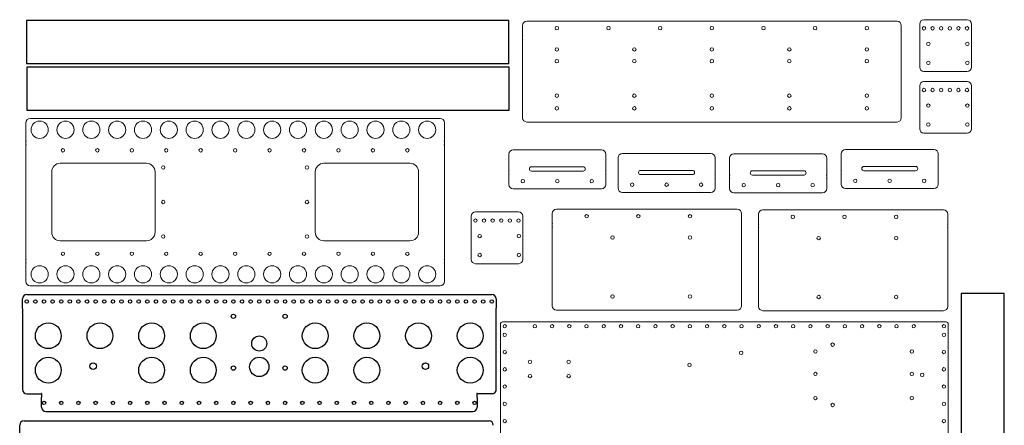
# Model space of a CAD drawing. Header units: inches. Extents: x -13 to 44.1, y -39.7 to 19.8.
# Tile 3 of 3: x -13 to 44.1, y -3.8 to 19.8. Entities that reach past the tile are written whole.
import ezdxf

# ---------------------------------------------------------------- set-up
doc = ezdxf.new("R2010")
doc.units = ezdxf.units.IN
doc.header["$MEASUREMENT"] = 0

msp = doc.modelspace()

# ---------------------------------------------------------------- linework, layer by layer
at = {"color": 7, "linetype": 'Continuous', "lineweight": 15}
for p, q in [((16.408, 19.681), (37.908, 19.681)), ((39.224, 19.512), (39.224, 17.012)), ((41.974, 19.762), (39.474, 19.762)), ((42.224, 17.012), (42.224, 19.512)), ((16.158, 18.876), (16.158, 19.431)), ((38.158, 19.431), (38.158, 18.876)), ((16.158, 18.664), (16.158, 18.846)), ((16.158, 18.634), (16.158, 14.079)), ((38.158, 18.846), (38.158, 18.664)), ((38.158, 14.079), (38.158, 18.634)), ((39.474, 16.762), (41.974, 16.762)), ((41.974, 16.182), (39.474, 16.182)), ((39.224, 15.932), (39.224, 13.432)), ((42.224, 13.432), (42.224, 15.932)), ((-12.674, 13.789), (-12.674, 12.734)), ((11.376, 14.039), (-12.424, 14.039)), ((11.626, 12.734), (11.626, 13.789)), ((16.408, 13.829), (37.908, 13.829)), ((39.474, 13.182), (41.974, 13.182)), ((-12.674, 12.522), (-12.674, 12.704)), ((11.626, 12.704), (11.626, 12.522)), ((-12.674, 12.492), (-12.674, 5.882)), ((11.626, 5.882), (11.626, 12.492)), ((20.754, 12.21), (15.614, 12.21)), ((40.054, 12.23), (34.914, 12.23)), ((-10.674, 11.437), (-5.674, 11.437)), ((4.626, 11.437), (9.626, 11.437)), ((15.364, 11.96), (15.364, 10.995)), ((21.004, 10.995), (21.004, 11.96)), ((21.711, 11.755), (21.711, 10.79)), ((27.101, 12.005), (21.961, 12.005)), ((27.351, 10.79), (27.351, 11.755)), ((28.188, 11.73), (28.188, 10.765)), ((33.578, 11.98), (28.438, 11.98)), ((33.828, 10.765), (33.828, 11.73)), ((34.664, 11.98), (34.664, 11.015)), ((40.304, 11.015), (40.304, 11.98)), ((-11.174, 7.437), (-11.174, 10.937)), ((-5.174, 10.937), (-5.174, 7.437)), ((4.126, 7.437), (4.126, 10.937)), ((10.126, 10.937), (10.126, 7.437)), ((15.364, 10.783), (15.364, 10.965)), ((16.684, 11.23), (19.684, 11.23)), ((16.684, 10.98), (19.684, 10.98)), ((21.004, 10.965), (21.004, 10.783)), ((23.031, 11.025), (26.031, 11.025)), ((29.508, 11), (32.508, 11)), ((34.664, 10.803), (34.664, 10.985)), ((35.984, 11.25), (38.984, 11.25)), ((35.984, 11), (38.984, 11)), ((40.304, 10.985), (40.304, 10.803)), ((15.364, 10.198), (15.364, 10.753)), ((21.004, 10.753), (21.004, 10.198)), ((21.711, 10.578), (21.711, 10.76)), ((21.711, 9.993), (21.711, 10.548)), ((23.031, 10.775), (26.031, 10.775)), ((27.351, 10.76), (27.351, 10.578)), ((27.351, 10.548), (27.351, 9.993)), ((28.188, 10.553), (28.188, 10.735)), ((28.188, 9.968), (28.188, 10.523)), ((29.508, 10.75), (32.508, 10.75)), ((33.828, 10.735), (33.828, 10.553)), ((33.828, 10.523), (33.828, 9.968)), ((34.664, 10.218), (34.664, 10.773)), ((40.304, 10.773), (40.304, 10.218)), ((20.754, 9.948), (15.614, 9.948)), ((27.101, 9.743), (21.961, 9.743)), ((40.054, 9.968), (34.914, 9.968)), ((33.578, 9.718), (28.438, 9.718)), ((15.927, 8.612), (13.427, 8.612)), ((18.135, 8.771), (28.635, 8.771)), ((30.111, 8.739), (40.611, 8.739)), ((13.177, 8.362), (13.177, 5.862)), ((16.177, 5.862), (16.177, 8.362)), ((17.885, 7.966), (17.885, 8.521)), ((28.885, 8.521), (28.885, 7.966)), ((29.861, 7.934), (29.861, 8.489)), ((40.861, 8.489), (40.861, 7.934)), ((17.885, 7.753), (17.885, 7.936)), ((17.885, 7.723), (17.885, 3.168)), ((28.885, 7.936), (28.885, 7.753)), ((28.885, 3.168), (28.885, 7.723)), ((29.861, 7.721), (29.861, 7.904)), ((29.861, 7.691), (29.861, 3.136)), ((40.861, 7.904), (40.861, 7.721)), ((40.861, 3.136), (40.861, 7.691)), ((-5.674, 6.937), (-10.674, 6.937)), ((9.626, 6.937), (4.626, 6.937)), ((-12.674, 5.67), (-12.674, 5.852)), ((11.626, 5.852), (11.626, 5.67)), ((-12.674, 5.64), (-12.674, 4.585)), ((11.626, 4.585), (11.626, 5.64)), ((13.427, 5.612), (15.927, 5.612)), ((-12.424, 4.335), (11.376, 4.335)), ((18.135, 2.918), (28.635, 2.918)), ((30.111, 2.886), (40.611, 2.886)), ((14.881, 2.107), (14.881, -24.143)), ((40.756, 2.232), (15.006, 2.232)), ((40.881, -24.143), (40.881, 2.107))]:
    msp.add_line(p, q, dxfattribs=at)
at = {"color": 7, "linetype": 'Continuous', "lineweight": 25}
for p, q in [((-12.872, 3.024), (-12.872, 3.579)), ((-12.622, 3.829), (14.378, 3.829)), ((14.628, 3.579), (14.628, 3.024)), ((-12.872, 2.994), (-12.872, 2.812)), ((14.628, 2.812), (14.628, 2.994)), ((-12.872, 2.782), (-12.872, -1.683)), ((14.628, -1.769), (14.628, 2.782)), ((-12.622, -1.933), (-11.787, -1.933)), ((-11.772, -1.948), (-11.772, -2.13)), ((-11.772, -2.715), (-11.772, -2.16)), ((13.528, -2.13), (13.528, -1.948)), ((13.528, -2.16), (13.528, -2.715)), ((14.418, -1.933), (13.543, -1.933)), ((-11.522, -2.965), (13.278, -2.965)), ((-13.033, -4.317), (-13.033, -3.762)), ((-12.783, -3.512), (14.217, -3.512))]:
    msp.add_line(p, q, dxfattribs=at)
for points in [[(15.368, 17.222), (15.368, 19.722), (-12.632, 19.722), (-12.632, 17.222)], [(15.388, 14.511), (15.388, 17.011), (-12.612, 17.011), (-12.612, 14.511)], [(41.638, -24.127), (44.138, -24.127), (44.138, 3.873), (41.638, 3.873)]]:
    msp.add_lwpolyline(points, close=True)
at = {"color": 7, "linetype": 'Continuous', "lineweight": 15}
for centre, radius in [((18.158, 19.271), 0.1), ((21.158, 19.271), 0.1), ((24.158, 19.271), 0.1), ((27.158, 19.271), 0.1), ((30.158, 19.271), 0.1), ((33.158, 19.271), 0.1), ((36.158, 19.271), 0.1), ((39.474, 19.262), 0.1), ((39.974, 19.262), 0.1), ((40.474, 19.262), 0.1), ((40.974, 19.262), 0.1), ((41.474, 19.262), 0.1), ((41.974, 19.262), 0.1), ((39.724, 18.362), 0.1), ((41.994, 18.362), 0.1), ((18.158, 18.039), 0.1), ((22.658, 18.039), 0.1), ((27.158, 18.039), 0.1), ((31.658, 18.039), 0.1), ((36.158, 18.039), 0.1), ((18.154, 17.356), 0.1), ((22.654, 17.356), 0.1), ((27.154, 17.356), 0.1), ((31.654, 17.356), 0.1), ((36.154, 17.356), 0.1), ((39.724, 17.262), 0.1), ((41.994, 17.262), 0.1), ((18.154, 15.356), 0.1), ((22.654, 15.356), 0.1), ((27.154, 15.356), 0.1), ((31.654, 15.356), 0.1), ((36.154, 15.356), 0.1), ((39.474, 15.682), 0.1), ((39.974, 15.682), 0.1), ((40.474, 15.682), 0.1), ((40.974, 15.682), 0.1), ((41.474, 15.682), 0.1), ((41.974, 15.682), 0.1), ((39.724, 14.782), 0.1), ((41.994, 14.782), 0.1), ((18.158, 14.619), 0.1), ((22.658, 14.619), 0.1), ((27.158, 14.619), 0.1), ((31.658, 14.619), 0.1), ((36.158, 14.619), 0.1), ((-11.874, 13.379), 0.5), ((-10.374, 13.379), 0.5), ((-8.874, 13.379), 0.5), ((-7.374, 13.379), 0.5), ((-5.874, 13.379), 0.5), ((-4.374, 13.379), 0.5), ((-2.874, 13.379), 0.5), ((-1.374, 13.379), 0.5), ((0.126, 13.379), 0.5), ((1.626, 13.379), 0.5), ((3.126, 13.379), 0.5), ((4.626, 13.379), 0.5), ((6.126, 13.379), 0.5), ((7.626, 13.379), 0.5), ((9.126, 13.379), 0.5), ((10.626, 13.379), 0.5), ((39.724, 13.682), 0.1), ((41.994, 13.682), 0.1), ((-10.524, 12.187), 0.1), ((-8.524, 12.187), 0.1), ((-6.524, 12.187), 0.1), ((-4.524, 12.187), 0.1), ((-2.524, 12.187), 0.1), ((-0.524, 12.187), 0.1), ((1.476, 12.187), 0.1), ((3.476, 12.187), 0.1), ((5.476, 12.187), 0.1), ((7.476, 12.187), 0.1), ((9.476, 12.187), 0.1), ((-4.699, 11.187), 0.1), ((3.651, 11.187), 0.1), ((16.184, 10.398), 0.1), ((18.184, 10.398), 0.1), ((20.184, 10.398), 0.1), ((22.531, 10.193), 0.1), ((24.531, 10.193), 0.1), ((26.531, 10.193), 0.1), ((35.484, 10.418), 0.1), ((37.484, 10.418), 0.1), ((39.484, 10.418), 0.1), ((29.008, 10.168), 0.1), ((31.008, 10.168), 0.1), ((33.008, 10.168), 0.1), ((-4.699, 9.187), 0.1), ((3.651, 9.187), 0.1), ((13.427, 8.112), 0.1), ((13.927, 8.112), 0.1), ((14.427, 8.112), 0.1), ((14.927, 8.112), 0.1), ((15.427, 8.112), 0.1), ((15.927, 8.112), 0.1), ((19.885, 8.361), 0.1), ((22.885, 8.361), 0.1), ((25.885, 8.361), 0.1), ((31.861, 8.329), 0.1), ((34.861, 8.329), 0.1), ((37.861, 8.329), 0.1), ((-4.699, 7.187), 0.1), ((3.651, 7.187), 0.1), ((13.677, 7.212), 0.1), ((15.947, 7.212), 0.1), ((21.385, 7.128), 0.1), ((25.885, 7.128), 0.1), ((33.361, 7.096), 0.1), ((37.861, 7.096), 0.1), ((-10.524, 6.187), 0.1), ((-8.524, 6.187), 0.1), ((-6.524, 6.187), 0.1), ((-4.524, 6.187), 0.1), ((-2.524, 6.187), 0.1), ((-0.524, 6.187), 0.1), ((1.476, 6.187), 0.1), ((3.476, 6.187), 0.1), ((5.476, 6.187), 0.1), ((7.476, 6.187), 0.1), ((9.476, 6.187), 0.1), ((13.677, 6.112), 0.1), ((15.947, 6.112), 0.1), ((-11.874, 4.995), 0.5), ((-10.374, 4.995), 0.5), ((-8.874, 4.995), 0.5), ((-7.374, 4.995), 0.5), ((-5.874, 4.995), 0.5), ((-4.374, 4.995), 0.5), ((-2.874, 4.995), 0.5), ((-1.374, 4.995), 0.5), ((0.126, 4.995), 0.5), ((1.626, 4.995), 0.5), ((3.126, 4.995), 0.5), ((4.626, 4.995), 0.5), ((6.126, 4.995), 0.5), ((7.626, 4.995), 0.5), ((9.126, 4.995), 0.5), ((10.626, 4.995), 0.5), ((21.385, 3.708), 0.1), ((25.885, 3.708), 0.1), ((33.361, 3.676), 0.1), ((37.861, 3.676), 0.1), ((15.131, 1.982), 0.1), ((16.881, 1.982), 0.1), ((17.881, 1.982), 0.1), ((18.881, 1.982), 0.1), ((19.881, 1.982), 0.1), ((20.881, 1.982), 0.1), ((21.881, 1.982), 0.1), ((22.881, 1.982), 0.1), ((23.881, 1.982), 0.1), ((24.881, 1.982), 0.1), ((25.881, 1.982), 0.1), ((26.881, 1.982), 0.1), ((27.881, 1.982), 0.1), ((28.881, 1.982), 0.1), ((29.881, 1.982), 0.1), ((30.881, 1.982), 0.1), ((31.881, 1.982), 0.1), ((32.881, 1.982), 0.1), ((33.881, 1.982), 0.1), ((34.881, 1.982), 0.1), ((35.881, 1.982), 0.1), ((36.881, 1.982), 0.1), ((37.881, 1.982), 0.1), ((38.881, 1.982), 0.1), ((40.631, 1.982), 0.1), ((15.131, 1.482), 0.1), ((40.631, 1.482), 0.1), ((15.131, 0.482), 0.1), ((33.17, 0.517), 0.1), ((34.17, 0.917), 0.1), ((38.77, 0.517), 0.1), ((40.631, 0.482), 0.1), ((16.599, -0.084), 0.1), ((18.843, -0.084), 0.1), ((28.856, 0.441), 0.1), ((15.131, -0.518), 0.1), ((25.856, -0.259), 0.1), ((40.631, -0.518), 0.1), ((16.599, -0.91), 0.1), ((18.843, -0.91), 0.1), ((33.17, -0.783), 0.1), ((38.77, -0.783), 0.1), ((39.37, -0.833), 0.1), ((15.131, -1.518), 0.1), ((40.631, -1.518), 0.1), ((33.17, -2.183), 0.1), ((38.77, -2.183), 0.1), ((15.131, -2.518), 0.1), ((34.17, -2.583), 0.1), ((40.631, -2.518), 0.1), ((15.131, -3.518), 0.1), ((40.631, -3.518), 0.1)]:
    msp.add_circle(centre, radius, dxfattribs=at)
at = {"color": 7, "linetype": 'Continuous', "lineweight": 25}
for centre, radius in [((-12.622, 3.419), 0.1), ((-12.122, 3.419), 0.1), ((-11.622, 3.419), 0.1), ((-11.122, 3.419), 0.1), ((-10.622, 3.419), 0.1), ((-10.122, 3.419), 0.1), ((-9.622, 3.419), 0.1), ((-9.122, 3.419), 0.1), ((-8.622, 3.419), 0.1), ((-8.122, 3.419), 0.1), ((-7.622, 3.419), 0.1), ((-7.122, 3.419), 0.1), ((-6.622, 3.419), 0.1), ((-6.122, 3.419), 0.1), ((-5.622, 3.419), 0.1), ((-5.122, 3.419), 0.1), ((-4.622, 3.419), 0.1), ((-4.122, 3.419), 0.1), ((-3.622, 3.419), 0.1), ((-3.122, 3.419), 0.1), ((-2.622, 3.419), 0.1), ((-2.122, 3.419), 0.1), ((-1.622, 3.419), 0.1), ((-1.122, 3.419), 0.1), ((-0.622, 3.419), 0.1), ((-0.122, 3.419), 0.1), ((0.378, 3.419), 0.1), ((0.878, 3.419), 0.1), ((1.378, 3.419), 0.1), ((1.878, 3.419), 0.1), ((2.378, 3.419), 0.1), ((2.878, 3.419), 0.1), ((3.378, 3.419), 0.1), ((3.878, 3.419), 0.1), ((4.378, 3.419), 0.1), ((4.878, 3.419), 0.1), ((5.378, 3.419), 0.1), ((5.878, 3.419), 0.1), ((6.378, 3.419), 0.1), ((6.878, 3.419), 0.1), ((7.378, 3.419), 0.1), ((7.878, 3.419), 0.1), ((8.378, 3.419), 0.1), ((8.878, 3.419), 0.1), ((9.378, 3.419), 0.1), ((9.878, 3.419), 0.1), ((10.378, 3.419), 0.1), ((10.878, 3.419), 0.1), ((11.378, 3.419), 0.1), ((11.878, 3.419), 0.1), ((12.378, 3.419), 0.1), ((12.878, 3.419), 0.1), ((13.378, 3.419), 0.1), ((13.878, 3.419), 0.1), ((14.378, 3.419), 0.1), ((-0.622, 2.557), 0.125), ((2.378, 2.557), 0.125), ((-11.372, 1.432), 0.75), ((-8.372, 1.432), 0.75), ((-5.372, 1.432), 0.75), ((-2.372, 1.432), 0.75), ((4.128, 1.432), 0.75), ((7.128, 1.432), 0.75), ((10.128, 1.432), 0.75), ((13.128, 1.432), 0.75), ((0.878, 0.98), 0.438), ((-11.372, -0.568), 0.75), ((-5.372, -0.568), 0.75), ((-2.372, -0.568), 0.75), ((0.878, -0.373), 0.562), ((4.128, -0.568), 0.75), ((7.128, -0.568), 0.75), ((13.128, -0.568), 0.75), ((-8.769, -0.333), 0.187), ((-0.622, -0.443), 0.125), ((2.377, -0.444), 0.125), ((10.524, -0.333), 0.188), ((-11.622, -2.465), 0.1), ((-10.622, -2.465), 0.1), ((-9.622, -2.465), 0.1), ((-8.622, -2.465), 0.1), ((-7.622, -2.465), 0.1), ((-6.622, -2.465), 0.1), ((-5.622, -2.465), 0.1), ((-4.622, -2.465), 0.1), ((-3.622, -2.465), 0.1), ((-2.622, -2.465), 0.1), ((-1.622, -2.465), 0.1), ((-0.622, -2.465), 0.1), ((0.378, -2.465), 0.1), ((1.378, -2.465), 0.1), ((2.378, -2.465), 0.1), ((3.378, -2.465), 0.1), ((4.378, -2.465), 0.1), ((5.378, -2.465), 0.1), ((6.378, -2.465), 0.1), ((7.378, -2.465), 0.1), ((8.378, -2.465), 0.1), ((9.378, -2.465), 0.1), ((10.378, -2.465), 0.1), ((11.378, -2.465), 0.1), ((12.378, -2.465), 0.1), ((13.378, -2.465), 0.1)]:
    msp.add_circle(centre, radius, dxfattribs=at)
at = {"color": 7, "linetype": 'Continuous', "lineweight": 15}
for centre, radius, start, end in [((16.408, 19.431), 0.25, 90, 180), ((37.908, 19.431), 0.25, 0, 90), ((39.474, 19.512), 0.25, 90, 180), ((41.974, 19.512), 0.25, 0, 90), ((16.158, 18.861), 0.015, 270, 90), ((38.158, 18.861), 0.015, 90, 270), ((16.158, 18.649), 0.015, 270, 90), ((38.158, 18.649), 0.015, 90, 270), ((39.474, 17.012), 0.25, 180, 270), ((41.974, 17.012), 0.25, 270, 0), ((39.474, 15.932), 0.25, 90, 180), ((41.974, 15.932), 0.25, 0, 90), ((-12.424, 13.789), 0.25, 90, 180), ((11.376, 13.789), 0.25, 0, 90), ((16.408, 14.079), 0.25, 180, 270), ((37.908, 14.079), 0.25, 270, 0), ((39.474, 13.432), 0.25, 180, 270), ((41.974, 13.432), 0.25, 270, 0), ((-12.674, 12.719), 0.015, 270, 90), ((11.626, 12.719), 0.015, 90, 270), ((-12.674, 12.507), 0.015, 270, 90), ((11.626, 12.507), 0.015, 90, 270), ((15.614, 11.96), 0.25, 90, 180), ((20.754, 11.96), 0.25, 0, 90), ((34.914, 11.98), 0.25, 90, 180), ((40.054, 11.98), 0.25, 0, 90), ((-10.674, 10.937), 0.5, 90, 180), ((-5.674, 10.937), 0.5, 0, 90), ((4.626, 10.937), 0.5, 90, 180), ((9.626, 10.937), 0.5, 0, 90), ((21.961, 11.755), 0.25, 90, 180), ((27.101, 11.755), 0.25, 0, 90), ((28.438, 11.73), 0.25, 90, 180), ((33.578, 11.73), 0.25, 0, 90), ((15.364, 10.98), 0.015, 270, 90), ((16.684, 11.105), 0.125, 90, 270), ((19.684, 11.105), 0.125, 270, 90), ((21.004, 10.98), 0.015, 90, 270), ((23.031, 10.9), 0.125, 90, 270), ((26.031, 10.9), 0.125, 270, 90), ((29.508, 10.875), 0.125, 90, 270), ((32.508, 10.875), 0.125, 270, 90), ((34.664, 11), 0.015, 270, 90), ((35.984, 11.125), 0.125, 90, 270), ((38.984, 11.125), 0.125, 270, 90), ((40.304, 11), 0.015, 90, 270), ((15.364, 10.768), 0.015, 270, 90), ((21.004, 10.768), 0.015, 90, 270), ((21.711, 10.775), 0.015, 270, 90), ((21.711, 10.563), 0.015, 270, 90), ((27.351, 10.775), 0.015, 90, 270), ((27.351, 10.563), 0.015, 90, 270), ((28.188, 10.75), 0.015, 270, 90), ((28.188, 10.538), 0.015, 270, 90), ((33.828, 10.75), 0.015, 90, 270), ((33.828, 10.538), 0.015, 90, 270), ((34.664, 10.788), 0.015, 270, 90), ((40.304, 10.788), 0.015, 90, 270), ((15.614, 10.198), 0.25, 180, 270), ((20.754, 10.198), 0.25, 270, 0), ((21.961, 9.993), 0.25, 180, 270), ((27.101, 9.993), 0.25, 270, 0), ((28.438, 9.968), 0.25, 180, 270), ((33.578, 9.968), 0.25, 270, 0), ((34.914, 10.218), 0.25, 180, 270), ((40.054, 10.218), 0.25, 270, 0), ((13.427, 8.362), 0.25, 90, 180), ((15.927, 8.362), 0.25, 0, 90), ((18.135, 8.521), 0.25, 90, 180), ((28.635, 8.521), 0.25, 0, 90), ((30.111, 8.489), 0.25, 90, 180), ((40.611, 8.489), 0.25, 0, 90), ((-10.674, 7.437), 0.5, 180, 270), ((-5.674, 7.437), 0.5, 270, 0), ((4.626, 7.437), 0.5, 180, 270), ((9.626, 7.437), 0.5, 270, 0), ((17.885, 7.951), 0.015, 270, 90), ((17.885, 7.738), 0.015, 270, 90), ((28.885, 7.951), 0.015, 90, 270), ((28.885, 7.738), 0.015, 90, 270), ((29.861, 7.919), 0.015, 270, 90), ((29.861, 7.706), 0.015, 270, 90), ((40.861, 7.919), 0.015, 90, 270), ((40.861, 7.706), 0.015, 90, 270), ((-12.674, 5.867), 0.015, 270, 90), ((11.626, 5.867), 0.015, 90, 270), ((13.427, 5.862), 0.25, 180, 270), ((15.927, 5.862), 0.25, 270, 0), ((-12.674, 5.655), 0.015, 270, 90), ((11.626, 5.655), 0.015, 90, 270), ((-12.424, 4.585), 0.25, 180, 270), ((11.376, 4.585), 0.25, 270, 0), ((18.135, 3.168), 0.25, 180, 270), ((28.635, 3.168), 0.25, 270, 0), ((30.111, 3.136), 0.25, 180, 270), ((40.611, 3.136), 0.25, 270, 0), ((15.006, 2.107), 0.125, 90, 180), ((40.756, 2.107), 0.125, 0, 90)]:
    msp.add_arc(centre, radius, start, end, dxfattribs=at)
at = {"color": 7, "linetype": 'Continuous', "lineweight": 25}
for centre, radius, start, end in [((-12.622, 3.579), 0.25, 90, 180), ((14.378, 3.579), 0.25, 0, 90), ((-12.872, 3.009), 0.015, 270, 90), ((14.628, 3.009), 0.015, 90, 270), ((-12.872, 2.797), 0.015, 270, 90), ((14.628, 2.797), 0.015, 90, 270), ((-12.622, -1.683), 0.25, 180, 270), ((-11.772, -1.933), 0.015, 270, 180), ((-11.772, -2.145), 0.015, 270, 90), ((13.528, -1.933), 0.015, 360, 270), ((13.528, -2.145), 0.015, 90, 270), ((14.392, -1.684), 0.25, 275.9399, 340.3052), ((-11.522, -2.715), 0.25, 180, 270), ((13.278, -2.715), 0.25, 270, 0), ((-12.783, -3.762), 0.25, 90, 180), ((14.217, -3.762), 0.25, 0, 90)]:
    msp.add_arc(centre, radius, start, end, dxfattribs=at)

doc.saveas('drawing.dxf')
